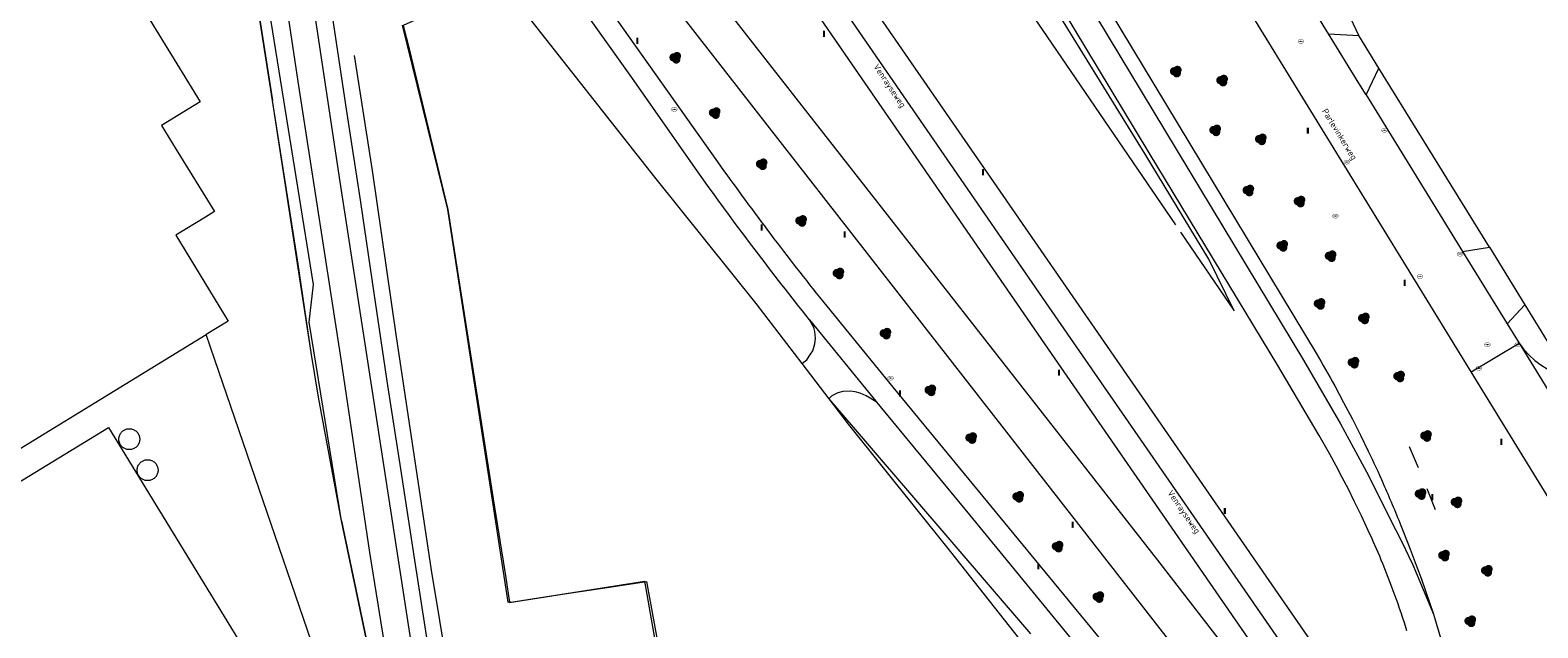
# Model space of a CAD drawing. Header units: metres. Extents: x 207155 to 208055, y 377332 to 379032.
# Tile 16 of 59: x 207554 to 207772, y 377704 to 377791. Entities that reach past the tile are written whole.
import ezdxf
from ezdxf.enums import TextEntityAlignment as Align

# ---------------------------------------------------------------- set-up
doc = ezdxf.new("R2010")
doc.units = ezdxf.units.M
for name, color, linetype, lineweight in [('GB', 1, 'Continuous', 25), ('GBOR', 7, 'Continuous', 25), ('GMV', 7, 'Continuous', 25), ('LSHD', 34, 'Continuous', 25), ('LSPR', 7, 'Continuous', 25), ('T13_Taludlijn', 72, 'Continuous', 18)]:
    doc.layers.add(name, color=color, linetype=linetype, lineweight=lineweight)
for name, color, linetype in [('ORL', 7, 'Continuous'), ('PPAL', 232, 'Continuous'), ('PPUT', 232, 'Continuous'), ('PVGO', 62, 'Continuous')]:
    doc.layers.add(name, color=color, linetype=linetype)
doc.styles.add('ISO', font='isocpeur.ttf', dxfattribs={"height": 1})

# ---------------------------------------------------------------- blocks, each defined once
blk = doc.blocks.new('boom')
at = {"linetype": 'ByBlock', "lineweight": -2}
h = blk.add_hatch(color=0, dxfattribs=at)
h.dxf.hatch_style = 1
h.paths.add_polyline_path([(0.73, -0.11, 0.956633), (-0.2, 0.65, 0.937564), (-0.38, -0.54, 0.879525)])
h.paths.add_polyline_path([(-0.1, 0, -1), (0.1, 0, -1)], flags=16)
at = {"linetype": 'ByBlock', "lineweight": -2, "true_color": 0x4a641a}
h = blk.add_hatch(color=59, dxfattribs=at)
h.dxf.hatch_style = 1
h.paths.add_polyline_path([(0.1, 0, 1), (-0.1, 0, 1)])
at = {"color": 0, "linetype": 'ByBlock', "lineweight": -2}
blk.add_attdef('BOOM', (0.85, 0.35), '', height=0.5, dxfattribs=at)
blk = doc.blocks.new('paal')
at = {"linetype": 'ByBlock', "lineweight": -2}
h = blk.add_hatch(color=0, dxfattribs=at)
h.dxf.hatch_style = 1
h.paths.add_polyline_path([(0.15, 0.8), (-0.15, 0.8), (-0.15, -0.1), (0, -0.1, -0.414214), (-0.1, 0, -1), (0.1, 0, -0.414214), (0, -0.1), (0.15, -0.1)])
at = {"linetype": 'ByBlock', "lineweight": -2, "true_color": 0x681648}
h = blk.add_hatch(color=219, dxfattribs=at)
h.dxf.hatch_style = 1
h.paths.add_polyline_path([(-0.1, 0, 1), (0.1, 0, 1)])
at = {"color": 0, "linetype": 'ByBlock', "lineweight": -2}
blk.add_attdef('PAAL', (0.5, 0.35), '', height=0.5, dxfattribs=at)
blk = doc.blocks.new('put')
at = {"linetype": 'ByBlock', "lineweight": -2}
h = blk.add_hatch(color=0, dxfattribs=at)
h.dxf.hatch_style = 1
edge = h.paths.add_edge_path()
edge.add_spline(control_points=[(0.44, 0), (0.44, 0.04), (0.43, 0.09), (0.36, 0.2), (0.28, 0.26), (0.09, 0.32), (-0.02, 0.33), (-0.22, 0.29), (-0.31, 0.24), (-0.42, 0.12), (-0.44, 0.06), (-0.44, -0.06), (-0.42, -0.12), (-0.33, -0.22), (-0.28, -0.26), (-0.1, -0.33), (0.04, -0.33), (0.27, -0.27), (0.37, -0.2), (0.43, -0.08), (0.44, -0.04), (0.44, 0)], knot_values=[0, 0, 0, 0, 0.380029, 0.380029, 1.118666, 1.118666, 1.857303, 1.857303, 2.59594, 2.59594, 3.13294, 3.13294, 3.66994, 3.66994, 4.20694, 4.20694, 5.079565, 5.079565, 5.952189, 5.952189, 6.283185, 6.283185, 6.283185, 6.283185], degree=3, periodic=0)
edge = h.paths.add_edge_path(flags=16)
edge.add_ellipse((0, 0), major_axis=(0.392, 0), ratio=0.689655, start_angle=0, end_angle=360)
h = blk.add_hatch(color=0, dxfattribs=at)
h.dxf.hatch_style = 1
h.paths.add_polyline_path([(-0.1, 0, -0.096396), (-0.09, 0.04), (-0.25, 0.04, 1), (-0.25, -0.04), (-0.09, -0.04, -0.096396)])
at = {"linetype": 'ByBlock', "lineweight": -2, "true_color": 0x681648}
h = blk.add_hatch(color=219, dxfattribs=at)
h.dxf.hatch_style = 1
h.paths.add_polyline_path([(0.1, 0, 1), (-0.1, 0, 1)])
at = {"linetype": 'ByBlock', "lineweight": -2}
h = blk.add_hatch(color=0, dxfattribs=at)
h.dxf.hatch_style = 1
h.paths.add_polyline_path([(0.25, 0.04), (0.09, 0.04, -0.096396), (0.1, 0, -0.096396), (0.09, -0.04), (0.25, -0.04, 1)])
at = {"color": 0, "linetype": 'ByBlock', "lineweight": -2}
blk.add_attdef('PUT', (0.5, 0.35), '', height=0.5, dxfattribs=at)

msp = doc.modelspace()

# ---------------------------------------------------------------- linework, layer by layer
at = {"layer": 'GB', "linetype": 'Continuous', "lineweight": 13}
for points in [[(207571.1, 377793.007), (207578.783, 377780.533)], [(207578.783, 377780.533), (207573.197, 377777.093)], [(207573.197, 377777.093), (207575.319, 377773.648)], [(207575.319, 377773.648), (207580.843, 377764.679)], [(207579.528, 377763.869), (207575.257, 377761.238)], [(207580.843, 377764.679), (207579.528, 377763.869)], [(207575.257, 377761.238), (207582.848, 377748.814)], [(207582.848, 377748.814), (207579.64, 377746.853)], [(207539.313, 377722.202), (207579.64, 377746.853)], [(207520.231, 377705.818), (207565.528, 377733.442)], [(207565.528, 377733.442), (207591.606, 377690.784)]]:
    msp.add_lwpolyline(points, dxfattribs=at)
at = {"layer": 'GBOR', "linetype": 'Continuous', "lineweight": 13}
for points in [[(207821.348, 377577.46), (207813.558, 377588.641), (207748.109, 377683.529), (207716.631, 377729.081), (207701.6, 377750.813), (207672.176, 377793.477), (207653.454, 377820.649), (207638.124, 377842.847), (207619.442, 377869.891), (207599.844, 377898.033)], [(207701.703, 377803.999), (207738.392, 377743.164)], [(207738.392, 377743.164), (207743.71, 377733.942), (207745.612, 377730.467), (207747.785, 377726.504), (207750.827, 377720.368), (207752.624, 377716.774), (207753.541, 377714.877), (207754.18, 377713.577), (207757.164, 377706.451)]]:
    msp.add_lwpolyline(points, dxfattribs=at)
at = {"layer": 'GMV', "linetype": 'Continuous', "lineweight": 13}
for points in [[(207553.316, 378051.464), (207558.627, 378018.24), (207563.422, 377985.032), (207566.99, 377961.853), (207572.396, 377923.572), (207577.708, 377887.852), (207586.349, 377827.172), (207592.981, 377782.834), (207599.102, 377743.303), (207603.255, 377715.364), (207608.725, 377681.572), (207620.814, 377604.75), (207626.52, 377568.213), (207631.157, 377537.861), (207635.899, 377505.293), (207640.866, 377473.945), (207644.281, 377451.686), (207654.061, 377389.323), (207660.866, 377346.739), (207662.019, 377339.62)], [(207575.139, 377870.603), (207589.25, 377780.703)], [(207599.215, 377719.948), (207594.541, 377748.657), (207595.162, 377754.095), (207588.388, 377796.395), (207585.01, 377821.036), (207580.962, 377848.811), (207575.139, 377870.603)], [(207627.566, 377828.852), (207717.256, 377714.233)], [(207617.224, 377823.258), (207653.604, 377771.855)], [(207715.634, 377706.919), (207626.438, 377821.288)], [(207649.447, 377820.196), (207701.871, 377744.148)], [(207703.495, 377805.012), (207740.184, 377744.177)], [(207640.958, 377784.36), (207627.412, 377803.424)], [(207670.198, 377802.768), (207770.873, 377657.001)], [(207716.04, 377773.147), (207699.694, 377800.315)], [(207742.014, 377790.381), (207738.635, 377795.89)], [(207746.395, 377790.109), (207743.277, 377796.719)], [(207624.984, 377794.434), (207644.5, 377769.631)], [(207607.99, 377791.597), (207614.561, 377764.95)], [(207742.014, 377790.381), (207746.395, 377790.109)], [(207746.393, 377783.241), (207742.014, 377790.381)], [(207749.259, 377785.378), (207746.395, 377790.109)], [(207747.433, 377781.552), (207749.259, 377785.378)], [(207765.282, 377759.497), (207749.259, 377785.378)], [(207651.011, 377770.046), (207640.958, 377784.36)], [(207747.433, 377781.552), (207746.393, 377783.241)], [(207594.843, 377744.253), (207589.25, 377780.703)], [(207747.433, 377781.552), (207761.378, 377758.898)], [(207734.665, 377742.384), (207716.04, 377773.147)], [(207644.5, 377769.631), (207659.135, 377751.371)], [(207614.561, 377764.95), (207623.279, 377708.153)], [(207761.378, 377758.898), (207765.282, 377759.497)], [(207761.378, 377758.898), (207767.819, 377748.428)], [(207765.282, 377759.497), (207770.408, 377751.154)], [(207762.643, 377741.466), (207752.877, 377757.36)], [(207668.358, 377752.256), (207678.976, 377739.253)], [(207659.135, 377751.371), (207665.808, 377742.682)], [(207770.408, 377751.154), (207767.819, 377748.428)], [(207770.408, 377751.154), (207775.159, 377743.421)], [(207666.924, 377749.01), (207666.383, 377749.673)], [(207666.924, 377749.01), (207676.534, 377737.244)], [(207667.543, 377747.911), (207666.924, 377749.01)], [(207667.685, 377747.292), (207667.543, 377747.911)], [(207767.819, 377748.428), (207769.57, 377745.601)], [(207580.897, 377743.188), (207579.64, 377746.853)], [(207667.765, 377746.357), (207667.685, 377747.292)], [(207667.685, 377745.524), (207667.765, 377746.357)], [(207595.901, 377737.807), (207594.843, 377744.253)], [(207666.523, 377743.231), (207667.05, 377744.008)], [(207667.05, 377744.008), (207667.394, 377744.515)], [(207667.394, 377744.515), (207667.685, 377745.524)], [(207701.871, 377744.148), (207744.968, 377681.758)], [(207762.643, 377741.466), (207769.57, 377745.601)], [(207769.57, 377745.601), (207784.849, 377720.748)], [(207601.285, 377683.735), (207580.897, 377743.188)], [(207665.808, 377742.682), (207666.523, 377743.231)], [(207665.808, 377742.682), (207669.717, 377737.59)], [(207739.871, 377733.586), (207734.665, 377742.384)], [(207860.214, 377582.662), (207762.643, 377741.466)], [(207678.976, 377739.253), (207707.444, 377704.654)], [(207742.886, 377739.443), (207744.184, 377737.047)], [(207599.215, 377719.948), (207595.901, 377737.807)], [(207670.141, 377737.982), (207669.717, 377737.59)], [(207669.717, 377737.59), (207672.528, 377733.93)], [(207669.717, 377737.59), (207698.879, 377703.587)], [(207671.005, 377738.425), (207670.141, 377737.982)], [(207671.742, 377738.616), (207671.005, 377738.425)], [(207672.782, 377738.697), (207671.742, 377738.616)], [(207673.503, 377738.586), (207672.782, 377738.697)], [(207674.224, 377738.372), (207673.503, 377738.586)], [(207675.104, 377738.007), (207674.224, 377738.372)], [(207675.714, 377737.651), (207675.104, 377738.007)], [(207676.718, 377737.021), (207675.714, 377737.651)], [(207676.534, 377737.244), (207676.718, 377737.021)], [(207690.104, 377720.773), (207676.718, 377737.021)], [(207744.184, 377737.047), (207745.448, 377734.632)], [(207567.258, 377732.571), (207567.332, 377732.673)], [(207567.332, 377732.673), (207567.412, 377732.767)], [(207567.412, 377732.767), (207567.496, 377732.851)], [(207567.496, 377732.851), (207567.584, 377732.926)], [(207567.584, 377732.926), (207567.674, 377732.991)], [(207567.674, 377732.991), (207567.764, 377733.048)], [(207567.764, 377733.048), (207567.859, 377733.098)], [(207567.859, 377733.098), (207567.961, 377733.143)], [(207567.961, 377733.143), (207568.069, 377733.182)], [(207568.069, 377733.182), (207568.184, 377733.213)], [(207568.184, 377733.213), (207568.305, 377733.235)], [(207568.305, 377733.235), (207568.431, 377733.248)], [(207568.431, 377733.248), (207568.561, 377733.25)], [(207568.561, 377733.25), (207568.693, 377733.241)], [(207568.693, 377733.241), (207568.827, 377733.22)], [(207568.827, 377733.22), (207568.96, 377733.186)], [(207568.96, 377733.186), (207569.091, 377733.14)], [(207569.091, 377733.14), (207569.217, 377733.081)], [(207569.217, 377733.081), (207569.338, 377733.011)], [(207569.338, 377733.011), (207569.452, 377732.931)], [(207569.452, 377732.931), (207569.558, 377732.841)], [(207569.558, 377732.841), (207569.653, 377732.743)], [(207569.653, 377732.743), (207569.738, 377732.638)], [(207569.738, 377732.638), (207569.813, 377732.528)], [(207672.528, 377733.93), (207687.297, 377715.455)], [(207740.648, 377732.253), (207739.871, 377733.586)], [(207745.448, 377734.632), (207746.612, 377732.331)], [(207567.009, 377731.806), (207567.022, 377731.945)], [(207567.009, 377731.667), (207567.009, 377731.806)], [(207567.022, 377731.528), (207567.009, 377731.667)], [(207567.022, 377731.945), (207567.047, 377732.082)], [(207567.047, 377731.391), (207567.022, 377731.528)], [(207567.047, 377732.082), (207567.084, 377732.214)], [(207567.084, 377731.259), (207567.047, 377731.391)], [(207567.084, 377732.214), (207567.133, 377732.34)], [(207567.133, 377731.133), (207567.084, 377731.259)], [(207567.133, 377732.34), (207567.191, 377732.459)], [(207567.191, 377731.014), (207567.133, 377731.133)], [(207567.191, 377732.459), (207567.258, 377732.571)], [(207567.258, 377730.903), (207567.191, 377731.014)], [(207567.332, 377730.8), (207567.258, 377730.903)], [(207567.412, 377730.706), (207567.332, 377730.8)], [(207567.496, 377730.622), (207567.412, 377730.706)], [(207567.584, 377730.548), (207567.496, 377730.622)], [(207567.674, 377730.482), (207567.584, 377730.548)], [(207567.764, 377730.425), (207567.674, 377730.482)], [(207569.338, 377730.462), (207569.217, 377730.392)], [(207569.452, 377730.542), (207569.338, 377730.462)], [(207569.558, 377730.632), (207569.452, 377730.542)], [(207569.653, 377730.731), (207569.558, 377730.632)], [(207569.738, 377730.835), (207569.653, 377730.731)], [(207569.813, 377730.946), (207569.738, 377730.835)], [(207569.813, 377732.528), (207569.876, 377732.414)], [(207569.876, 377731.059), (207569.813, 377730.946)], [(207569.876, 377732.414), (207569.928, 377732.299)], [(207569.928, 377731.175), (207569.876, 377731.059)], [(207569.928, 377732.299), (207569.969, 377732.183)], [(207569.969, 377731.291), (207569.928, 377731.175)], [(207569.969, 377732.183), (207569.999, 377732.067)], [(207569.999, 377731.406), (207569.969, 377731.291)], [(207569.999, 377732.067), (207570.02, 377731.954)], [(207570.02, 377731.519), (207569.999, 377731.406)], [(207570.02, 377731.954), (207570.032, 377731.843)], [(207570.032, 377731.63), (207570.02, 377731.519)], [(207570.032, 377731.843), (207570.036, 377731.737)], [(207570.036, 377731.737), (207570.032, 377731.63)], [(207741.413, 377730.913), (207740.648, 377732.253)], [(207742.163, 377729.565), (207741.413, 377730.913)], [(207746.612, 377732.331), (207747.744, 377730.014)], [(207753.671, 377730.666), (207754.972, 377727.645)], [(207567.859, 377730.375), (207567.764, 377730.425)], [(207567.961, 377730.33), (207567.859, 377730.375)], [(207568.069, 377730.291), (207567.961, 377730.33)], [(207568.184, 377730.26), (207568.069, 377730.291)], [(207568.305, 377730.238), (207568.184, 377730.26)], [(207568.431, 377730.225), (207568.305, 377730.238)], [(207568.561, 377730.223), (207568.431, 377730.225)], [(207568.693, 377730.232), (207568.561, 377730.223)], [(207568.827, 377730.253), (207568.693, 377730.232)], [(207568.96, 377730.287), (207568.827, 377730.253)], [(207569.091, 377730.333), (207568.96, 377730.287)], [(207569.217, 377730.392), (207569.091, 377730.333)], [(207569.98, 377728.19), (207570.06, 377728.284)], [(207570.06, 377728.284), (207570.144, 377728.368)], [(207570.144, 377728.368), (207570.232, 377728.443)], [(207570.232, 377728.443), (207570.322, 377728.508)], [(207570.322, 377728.508), (207570.412, 377728.565)], [(207570.412, 377728.565), (207570.507, 377728.615)], [(207570.507, 377728.615), (207570.609, 377728.66)], [(207570.609, 377728.66), (207570.717, 377728.699)], [(207570.717, 377728.699), (207570.832, 377728.73)], [(207570.832, 377728.73), (207570.953, 377728.752)], [(207570.953, 377728.752), (207571.079, 377728.765)], [(207571.079, 377728.765), (207571.209, 377728.767)], [(207571.209, 377728.767), (207571.341, 377728.758)], [(207571.341, 377728.758), (207571.475, 377728.737)], [(207571.475, 377728.737), (207571.608, 377728.703)], [(207571.608, 377728.703), (207571.738, 377728.657)], [(207571.738, 377728.657), (207571.865, 377728.599)], [(207571.865, 377728.599), (207571.986, 377728.529)], [(207571.986, 377728.529), (207572.1, 377728.448)], [(207572.1, 377728.448), (207572.205, 377728.358)], [(207572.205, 377728.358), (207572.301, 377728.26)], [(207572.301, 377728.26), (207572.386, 377728.155)], [(207743.08, 377727.88), (207742.163, 377729.565)], [(207569.657, 377727.324), (207569.67, 377727.463)], [(207569.657, 377727.184), (207569.657, 377727.324)], [(207569.67, 377727.045), (207569.657, 377727.184)], [(207569.67, 377727.463), (207569.695, 377727.599)], [(207569.695, 377726.909), (207569.67, 377727.045)], [(207569.695, 377727.599), (207569.732, 377727.731)], [(207569.732, 377726.777), (207569.695, 377726.909)], [(207569.732, 377727.731), (207569.781, 377727.857)], [(207569.781, 377726.65), (207569.732, 377726.777)], [(207569.781, 377727.857), (207569.839, 377727.976)], [(207569.839, 377726.531), (207569.781, 377726.65)], [(207569.839, 377727.976), (207569.906, 377728.088)], [(207569.906, 377726.42), (207569.839, 377726.531)], [(207569.906, 377728.088), (207569.98, 377728.19)], [(207569.98, 377726.317), (207569.906, 377726.42)], [(207570.06, 377726.224), (207569.98, 377726.317)], [(207570.144, 377726.139), (207570.06, 377726.224)], [(207570.232, 377726.065), (207570.144, 377726.139)], [(207570.322, 377725.999), (207570.232, 377726.065)], [(207572.205, 377726.149), (207572.1, 377726.059)], [(207572.301, 377726.248), (207572.205, 377726.149)], [(207572.386, 377726.353), (207572.301, 377726.248)], [(207572.386, 377728.155), (207572.461, 377728.045)], [(207572.461, 377726.463), (207572.386, 377726.353)], [(207572.461, 377728.045), (207572.524, 377727.931)], [(207572.524, 377726.576), (207572.461, 377726.463)], [(207572.524, 377727.931), (207572.575, 377727.816)], [(207572.575, 377726.692), (207572.524, 377726.576)], [(207572.575, 377727.816), (207572.616, 377727.7)], [(207572.616, 377726.808), (207572.575, 377726.692)], [(207572.616, 377727.7), (207572.647, 377727.585)], [(207572.647, 377726.923), (207572.616, 377726.808)], [(207572.647, 377727.585), (207572.668, 377727.471)], [(207572.668, 377727.036), (207572.647, 377726.923)], [(207572.668, 377727.471), (207572.68, 377727.361)], [(207572.68, 377727.147), (207572.668, 377727.036)], [(207572.68, 377727.361), (207572.684, 377727.254)], [(207572.684, 377727.254), (207572.68, 377727.147)], [(207743.982, 377726.187), (207743.08, 377727.88)], [(207744.866, 377724.484), (207743.982, 377726.187)], [(207570.412, 377725.942), (207570.322, 377725.999)], [(207570.507, 377725.892), (207570.412, 377725.942)], [(207570.609, 377725.847), (207570.507, 377725.892)], [(207570.717, 377725.809), (207570.609, 377725.847)], [(207570.832, 377725.778), (207570.717, 377725.809)], [(207570.953, 377725.755), (207570.832, 377725.778)], [(207571.079, 377725.742), (207570.953, 377725.755)], [(207571.209, 377725.74), (207571.079, 377725.742)], [(207571.341, 377725.749), (207571.209, 377725.74)], [(207571.475, 377725.771), (207571.341, 377725.749)], [(207571.608, 377725.804), (207571.475, 377725.771)], [(207571.738, 377725.851), (207571.608, 377725.804)], [(207571.865, 377725.909), (207571.738, 377725.851)], [(207571.986, 377725.979), (207571.865, 377725.909)], [(207572.1, 377726.059), (207571.986, 377725.979)], [(207745.722, 377722.768), (207744.866, 377724.484)], [(207756.219, 377724.602), (207757.426, 377721.543)], [(207746.744, 377720.661), (207745.722, 377722.768)], [(207599.215, 377719.948), (207605.118, 377691.861)], [(207726.951, 377675.848), (207690.104, 377720.773)], [(207747.744, 377718.543), (207746.744, 377720.661)], [(207752.449, 377719.266), (207753.656, 377716.207)], [(207687.297, 377715.455), (207744.151, 377643.407)], [(207753.656, 377716.207), (207754.829, 377713.134)], [(207717.256, 377714.233), (207759.421, 377659.778)], [(207754.829, 377713.134), (207755.442, 377711.473)], [(207623.279, 377708.153), (207623.687, 377708.217), (207623.697, 377708.152), (207633.564, 377709.718), (207643.028, 377711.219), (207686.212, 377465.078)], [(207755.442, 377711.473), (207756.03, 377709.804)], [(207756.03, 377709.804), (207756.604, 377708.13)], [(207739.867, 377675.77), (207715.634, 377706.919)], [(207756.604, 377708.13), (207757.164, 377706.451)], [(207757.164, 377706.451), (207760.484, 377695.202)], [(207707.444, 377704.654), (207725.031, 377683.192)]]:
    msp.add_lwpolyline(points, dxfattribs=at)
for points in [[(207752.877, 377757.36), (207687.439, 377863.844), (207676.158, 377882.233, -0.011093), (207672.365, 377888.449)], [(207666.383, 377749.673, -0.0129537), (207651.011, 377770.046)], [(207653.604, 377771.855, 0.0129547), (207668.358, 377752.256)], [(207740.184, 377744.177, -0.0080553), (207742.886, 377739.443)], [(207769.57, 377745.601, 0.382044), (207785.076, 377741.753)], [(207747.744, 377730.014, -0.0079772), (207749.901, 377725.33)], [(207749.901, 377725.33, -0.0088644), (207752.449, 377719.266)], [(207749.624, 377714.253, 0.0130073), (207747.744, 377718.543)], [(207751.586, 377709.184, 0.0098404), (207749.624, 377714.253)], [(207753.333, 377704.036, 0.0111111), (207751.586, 377709.184)]]:
    msp.add_lwpolyline(points, format="xyb", dxfattribs=at)
at = {"layer": 'LSHD', "linetype": 'Continuous', "lineweight": 13}
for points in [[(207611.749, 377701.781), (207609.81, 377714.243), (207607.78, 377727.445), (207605.908, 377739.508), (207603.944, 377752.871), (207602.008, 377766.02), (207599.954, 377779.48), (207597.698, 377794.561), (207595.383, 377809.944), (207593.068, 377825.575), (207590.955, 377839.69), (207589.146, 377851.931), (207587.044, 377866.024), (207585.027, 377879.414), (207583.194, 377892.105), (207581.208, 377905.602), (207579.783, 377915.26), (207574.504, 377951.248), (207572.268, 377966.465), (207569.948, 377982.335), (207567.121, 378001.553), (207564.263, 378020.915), (207562.109, 378035.722), (207559.621, 378052.576)], [(207607.393, 377676.98), (207605.118, 377691.861), (207599.215, 377719.948), (207595.901, 377737.807), (207594.843, 377744.253), (207592.974, 377757.025), (207589.25, 377780.703), (207575.139, 377870.603), (207568.26, 377918.637)], [(207621.918, 377798.556), (207613.531, 377793.962), (207608.121, 377791.558), (207609.03, 377788.176), (207614.624, 377764.97), (207615.999, 377755.967), (207618.854, 377737.925), (207621.175, 377723.101), (207622.986, 377711.684), (207623.528, 377708.112), (207632.107, 377709.449), (207637.632, 377710.288), (207643.331, 377711.174), (207645.067, 377701.667)]]:
    msp.add_lwpolyline(points, dxfattribs=at)
at = {"layer": 'LSPR', "linetype": 'Continuous', "lineweight": 13}
for points in [[(207557.257, 378052.047), (207571.161, 377956.538), (207578.529, 377907.021), (207592.883, 377809.38), (207598.955, 377768.969), (207624.174, 377605.548), (207632.789, 377551.172), (207665.49, 377341.78)], [(207601.074, 377787.215), (207603.642, 377770.619), (207607.084, 377746.856), (207612.207, 377712.812), (207620.59, 377662.104), (207653.396, 377451.438), (207668.723, 377354.3), (207670.31, 377344.779)]]:
    msp.add_lwpolyline(points, dxfattribs=at)
at = {"layer": 'T13_Taludlijn'}
for points in [[(207720.569, 377761.665), (207728.329, 377750.278), (207724.701, 377757.761), (207715.457, 377772.953), (207700.486, 377797.299), (207655.795, 377870.68), (207622.086, 377923.876)], [(207618.601, 377910.565), (207644.731, 377871.733), (207650.131, 377864.655), (207701.319, 377789.916), (207719.841, 377762.734)]]:
    msp.add_lwpolyline(points, dxfattribs=at)

# ---------------------------------------------------------------- block references
at = {"layer": 'PPAL', "linetype": 'Continuous', "lineweight": 13}
for p in [(207642, 377789), (207669, 377790), (207739, 377776), (207692, 377770), (207660, 377762), (207672, 377761), (207753, 377754), (207703, 377741), (207680, 377738), (207767, 377731), (207727, 377721), (207757, 377723), (207705, 377719), (207700, 377713)]:
    msp.add_blockref('paal', p, dxfattribs=at)
at = {"layer": 'PPUT', "linetype": 'Continuous', "lineweight": 13}
for p in [(207737.99, 377789.27), (207647.36, 377779.44), (207750.09, 377776.417), (207744.638, 377771.816), (207743, 377764), (207761.035, 377758.504), (207755.242, 377755.267), (207764.98, 377745.41), (207769.361, 377745.378), (207763.738, 377741.97), (207678.64, 377740.57)]:
    msp.add_blockref('put', p, dxfattribs=at)
at = {"layer": 'PVGO', "linetype": 'Continuous', "lineweight": 13}
for p in [(207647.5, 377786.9), (207719.9, 377784.9), (207726.6, 377783.6), (207653.2, 377778.9), (207725.6, 377776.4), (207732.2, 377775.1), (207660, 377771.5), (207730.4, 377767.7), (207737.8, 377766.1), (207665.7, 377763.3), (207735.3, 377759.7), (207742.3, 377758.2), (207671.1, 377755.7), (207740.7, 377751.3), (207747.1, 377749.2), (207677.9, 377747), (207745.6, 377742.8), (207752.2, 377740.8), (207684.4, 377738.8), (207690.3, 377731.9), (207756.1, 377732.2), (207697.1, 377723.4), (207755.3, 377723.8), (207760.5, 377722.6), (207702.8, 377716.2), (207758.7, 377714.9), (207764.9, 377712.7), (207708.7, 377708.9), (207762.5, 377705.4)]:
    msp.add_blockref('boom', p, dxfattribs=at)

# ---------------------------------------------------------------- texts
at = {"layer": 'ORL', "linetype": 'Continuous', "lineweight": 13, "style": 'ISO'}
for s, rotation, p in [('Venrayseweg', 303.9, (207678.527, 377782.861)), ('Parlevinkerweg', 301.6, (207743.604, 377775.838)), ('Venrayseweg', 304.6, (207721.092, 377721.232))]:
    msp.add_text(s, height=0.9, rotation=rotation, dxfattribs=at).set_placement(p, align=Align.MIDDLE_CENTER)

doc.saveas('drawing.dxf')
